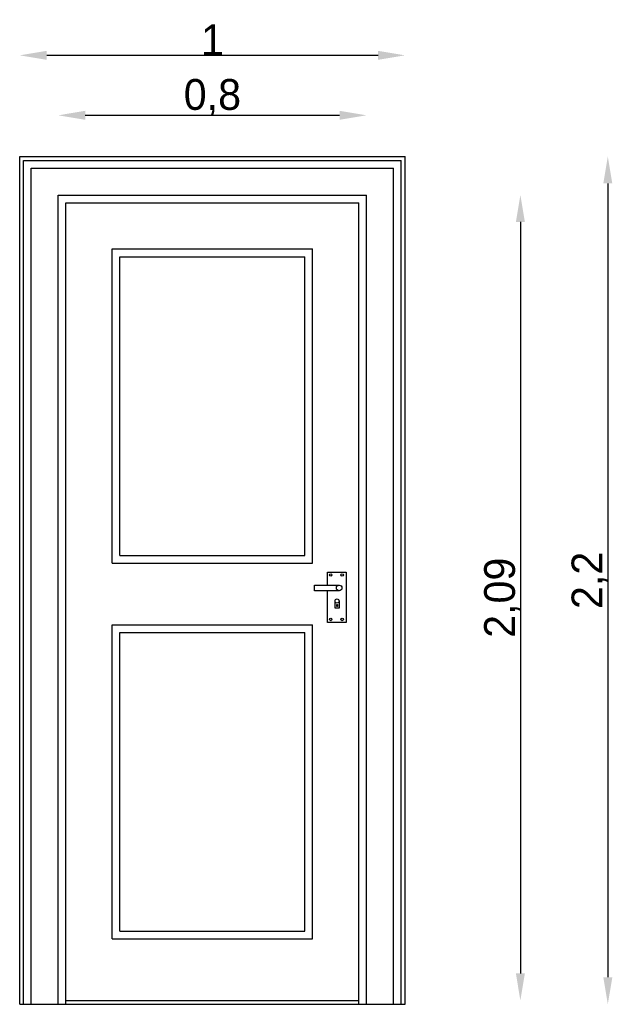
# Model space of a CAD drawing. Header units: millimetres. Extents: x 174.35 to 175.88, y 115.68 to 118.23.
import ezdxf

# ---------------------------------------------------------------- set-up
doc = ezdxf.new("R2010")
doc.units = ezdxf.units.MM
doc.dimstyles.new('ISO-25', dxfattribs={"dimtxt": 2.5, "dimasz": 2.5, "dimexe": 1.25, "dimexo": 0.625, "dimtad": 1, "dimtxsty": 'Standard', "dimcen": 2.5, "dimadec": 0, "dimazin": 0, "dimtfac": 1, "dimtmove": 0, "dimatfit": 3, "dimfxl": 0, "dimarcsym": 0})

# ---------------------------------------------------------------- blocks, each defined once
blk = doc.blocks.new('*D1')
at = {"color": 0, "lineweight": -2}
blk.add_line((174.5154, 117.9847), (175.1754, 117.9847), dxfattribs=at)
at = {"color": 0}
for points in [[(174.5154, 117.9964), (174.5154, 117.9731), (174.4454, 117.9847)], [(175.1754, 117.9964), (175.1754, 117.9731), (175.2454, 117.9847)]]:
    blk.add_solid(points, dxfattribs=at)
at = {"layer": 'Defpoints', "color": 0}
for p in [(175.2454, 117.9847), (174.4454, 117.7779), (175.2454, 117.7779)]:
    blk.add_point(p, dxfattribs=at)
at = {"color": 0, "insert": (174.8454, 118.0314), "char_height": 0.08, "attachment_point": 5}
blk.add_mtext('0,8', dxfattribs=at)
blk = doc.blocks.new('*D2')
at = {"color": 0, "lineweight": -2}
blk.add_line((174.4154, 118.1404), (175.2754, 118.1404), dxfattribs=at)
at = {"color": 0}
for points in [[(174.4154, 118.152), (174.4154, 118.1287), (174.3454, 118.1404)], [(175.2754, 118.152), (175.2754, 118.1287), (175.3454, 118.1404)]]:
    blk.add_solid(points, dxfattribs=at)
at = {"layer": 'Defpoints', "color": 0}
for p in [(175.3454, 118.1404), (174.3454, 117.8779), (175.3454, 117.8779)]:
    blk.add_point(p, dxfattribs=at)
at = {"color": 0, "insert": (174.8454, 118.1804), "char_height": 0.08, "attachment_point": 5}
blk.add_mtext('1', dxfattribs=at)
blk = doc.blocks.new('*D3')
at = {"color": 0, "lineweight": -2}
blk.add_line((175.8715, 117.8079), (175.8715, 115.7479), dxfattribs=at)
at = {"color": 0}
for points in [[(175.8599, 117.8079), (175.8832, 117.8079), (175.8715, 117.8779)], [(175.8599, 115.7479), (175.8832, 115.7479), (175.8715, 115.6779)]]:
    blk.add_solid(points, dxfattribs=at)
at = {"layer": 'Defpoints', "color": 0}
for p in [(175.3454, 117.8779), (175.3454, 115.6779), (175.8715, 115.6779)]:
    blk.add_point(p, dxfattribs=at)
at = {"color": 0, "insert": (175.8249, 116.7779), "char_height": 0.08, "attachment_point": 5, "rotation": 90}
blk.add_mtext('2,2', dxfattribs=at)
blk = doc.blocks.new('*D4')
at = {"color": 0, "lineweight": -2}
blk.add_line((175.6446, 117.7079), (175.6446, 115.7579), dxfattribs=at)
at = {"color": 0}
for points in [[(175.633, 117.7079), (175.6563, 117.7079), (175.6446, 117.7779)], [(175.633, 115.7579), (175.6563, 115.7579), (175.6446, 115.6879)]]:
    blk.add_solid(points, dxfattribs=at)
at = {"layer": 'Defpoints', "color": 0}
for p in [(175.2454, 117.7779), (175.2254, 115.6879), (175.6446, 115.6879)]:
    blk.add_point(p, dxfattribs=at)
at = {"color": 0, "insert": (175.598, 116.7329), "char_height": 0.08, "attachment_point": 5, "rotation": 90}
blk.add_mtext('2,09', dxfattribs=at)

msp = doc.modelspace()

# ---------------------------------------------------------------- linework, layer by layer
for p, q in [((174.3454, 115.6779), (174.3454, 117.8779)), ((174.3454, 117.8779), (175.3454, 117.8779)), ((174.3554, 117.8679), (175.3354, 117.8679)), ((174.3554, 115.6779), (174.3554, 117.8679)), ((175.3354, 115.6779), (175.3354, 117.8679)), ((175.3454, 115.6779), (175.3454, 117.8779)), ((174.3754, 115.6779), (174.3754, 117.8479)), ((174.3754, 117.8479), (175.3154, 117.8479)), ((175.3154, 115.6779), (175.3154, 117.8479)), ((174.4454, 115.6779), (174.4454, 117.7779)), ((174.4454, 117.7779), (175.2454, 117.7779)), ((174.4654, 117.7579), (175.2254, 117.7579)), ((174.4654, 115.6779), (174.4654, 117.7579)), ((175.2254, 115.6779), (175.2254, 117.7579)), ((175.2454, 115.6779), (175.2454, 117.7779)), ((174.5854, 117.6379), (175.1054, 117.6379)), ((174.5854, 116.8229), (174.5854, 117.6379)), ((175.1054, 116.8229), (175.1054, 117.6379)), ((174.6054, 117.6179), (175.0854, 117.6179)), ((174.6054, 116.8429), (174.6054, 117.6179)), ((175.0854, 116.8429), (175.0854, 117.6179)), ((174.6054, 116.8429), (175.0854, 116.8429)), ((174.5854, 116.8229), (175.1054, 116.8229)), ((175.11, 116.7655), (175.1743, 116.7655)), ((175.11, 116.7511), (175.11, 116.7655)), ((175.1743, 116.7511), (175.11, 116.7511)), ((174.5854, 115.8479), (174.5854, 116.6629)), ((174.5854, 116.6629), (175.1054, 116.6629)), ((175.1054, 115.8479), (175.1054, 116.6629)), ((174.6054, 116.6429), (175.0854, 116.6429)), ((174.6054, 115.8679), (174.6054, 116.6429)), ((175.0854, 115.8679), (175.0854, 116.6429)), ((174.6054, 115.8679), (175.0854, 115.8679)), ((174.5854, 115.8479), (175.1054, 115.8479)), ((174.3454, 115.6779), (175.3454, 115.6779)), ((174.4654, 115.6879), (175.2254, 115.6879))]:
    msp.add_line(p, q)
for points in [[(175.1441, 116.7655), (175.1441, 116.7995), (175.1926, 116.7995), (175.1926, 116.6685), (175.1441, 116.6685), (175.1441, 116.7511)], [(175.1741, 116.7238), (175.1741, 116.7238), (175.1741, 116.7056), (175.1637, 116.7056), (175.1637, 116.7238), (175.1637, 116.7238)]]:
    msp.add_lwpolyline(points)
msp.add_lwpolyline([(175.1684, 116.7155), (175.1699, 116.7155), (175.1699, 116.7103), (175.1684, 116.7103)], close=True)
for centre, radius in [((175.1526, 116.7919), 0.00313), ((175.1822, 116.7919), 0.00313), ((175.1743, 116.7583), 0.00721), ((175.1689, 116.7244), 0.00523), ((175.1526, 116.6765), 0.00313), ((175.1822, 116.6765), 0.00313)]:
    msp.add_circle(centre, radius)

# ---------------------------------------------------------------- dimensions: what is measured, and where the dimension line sits
for base, p1, p2, picture, middle in [((175.3454, 118.1404), (174.3454, 117.8779), (175.3454, 117.8779), '*D2', (174.8454, 118.1804)), ((175.2454, 117.9847), (174.4454, 117.7779), (175.2454, 117.7779), '*D1', (174.8454, 118.0314))]:
    dim = msp.add_linear_dim(base=base, p1=p1, p2=p2, dimstyle='ISO-25', override={"dimtxt": 0.08, "dimasz": 0.07, "dimgap": 0, "dimse1": 1, "dimse2": 1})
    dim.commit()
    dim.dimension.update_dxf_attribs({"geometry": picture, "text_midpoint": middle})
for base, p1, p2, picture, middle in [((175.8715, 115.6779), (175.3454, 117.8779), (175.3454, 115.6779), '*D3', (175.8249, 116.7779)), ((175.6446, 115.6879), (175.2454, 117.7779), (175.2254, 115.6879), '*D4', (175.598, 116.7329))]:
    dim = msp.add_linear_dim(base=base, p1=p1, p2=p2, angle=90, dimstyle='ISO-25', override={"dimtxt": 0.08, "dimasz": 0.07, "dimgap": 0, "dimse1": 1, "dimse2": 1})
    dim.commit()
    dim.dimension.update_dxf_attribs({"geometry": picture, "text_midpoint": middle})

doc.saveas('drawing.dxf')
